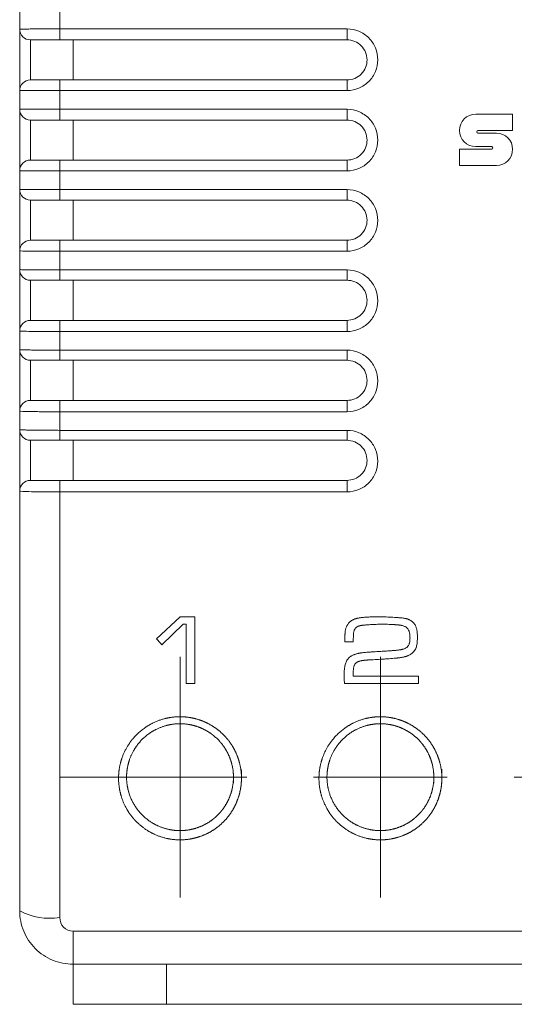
# Model space of a CAD drawing. Header units: millimetres. Extents: x 20 to 193, y 78 to 211.
# Tile 3 of 8: x 84 to 103, y 146 to 183. Entities that reach past the tile are written whole.
import ezdxf

# ---------------------------------------------------------------- set-up
doc = ezdxf.new("R2010")
doc.units = ezdxf.units.MM
doc.layers.add('___VS___', color=7, linetype='Continuous', lineweight=15)

# ---------------------------------------------------------------- blocks, each defined once
blk = doc.blocks.new('SW_CENTERMARKSYMBOL_0')
at = {"layer": '___VS___', "color": 0}
for p, q in [((-7.5, 2.5), (-7.5, 4.5)), ((0, 2.5), (0, 4.5)), ((7.5, 2.5), (7.5, 4.5)), ((15, 2.5), (15, 4.5)), ((22.5, 2.5), (22.5, 4.5)), ((-7.5, 0), (-7.5, 2.5)), ((0, 0), (0, 2.5)), ((7.5, 0), (7.5, 2.5)), ((15, 0), (15, 2.5)), ((22.5, 0), (22.5, 2.5)), ((-10, 0), (-12, 0)), ((-7.5, 0), (-10, 0)), ((-7.5, 0), (-7.5, -2.5)), ((-7.5, 0), (-5, 0)), ((0, 0), (-2.5, 0)), ((0, 0), (0, -2.5)), ((0, 0), (2.5, 0)), ((7.5, 0), (5, 0)), ((7.5, 0), (7.5, -2.5)), ((7.5, 0), (10, 0)), ((15, 0), (12.5, 0)), ((15, 0), (15, -2.5)), ((15, 0), (17.5, 0)), ((22.5, 0), (20, 0)), ((22.5, 0), (22.5, -2.5)), ((22.5, 0), (25, 0)), ((25, 0), (27, 0)), ((-7.5, -2.5), (-7.5, -4.5)), ((0, -2.5), (0, -4.5)), ((7.5, -2.5), (7.5, -4.5)), ((15, -2.5), (15, -4.5)), ((22.5, -2.5), (22.5, -4.5))]:
    blk.add_line(p, q, dxfattribs=at)

msp = doc.modelspace()

# ---------------------------------------------------------------- linework, layer by layer
at = {"color": 7, "linetype": 'Continuous', "lineweight": 15}
for p, q in [((84.001, 182.154), (84.001, 182.854)), ((85.501, 182.863), (85.501, 182.162)), ((84.001, 179.854), (84.001, 182.154)), ((85.501, 181.754), (85.501, 182.162)), ((85.501, 182.162), (96.251, 182.162)), ((96.251, 182.162), (96.251, 181.754)), ((84.401, 181.754), (84.401, 180.254)), ((96.251, 181.754), (85.501, 181.754)), ((86.001, 180.254), (86.001, 181.754)), ((85.501, 179.857), (85.501, 180.254)), ((85.501, 180.254), (96.251, 180.254)), ((96.251, 179.857), (96.251, 180.254)), ((84.001, 179.154), (84.001, 179.854)), ((85.501, 179.857), (85.501, 179.156)), ((96.251, 179.857), (85.501, 179.857)), ((84.001, 176.854), (84.001, 179.154)), ((85.501, 178.754), (85.501, 179.156)), ((85.501, 179.156), (96.251, 179.156)), ((96.251, 179.156), (96.251, 178.754)), ((84.401, 178.754), (84.401, 177.254)), ((96.251, 178.754), (85.501, 178.754)), ((86.001, 177.254), (86.001, 178.754)), ((102.441, 178.972), (101.067, 178.972)), ((102.441, 178.356), (102.441, 178.972)), ((101.148, 178.356), (102.441, 178.356)), ((101.844, 178.265), (101.148, 178.265)), ((100.464, 177.657), (100.464, 177.049)), ((101.672, 177.657), (100.464, 177.657)), ((101.067, 177.757), (101.672, 177.757)), ((85.501, 176.85), (85.501, 177.254)), ((85.501, 177.254), (96.251, 177.254)), ((96.251, 176.85), (96.251, 177.254)), ((100.464, 177.049), (101.844, 177.049)), ((84.001, 176.155), (84.001, 176.854)), ((85.501, 176.85), (85.501, 176.149)), ((96.251, 176.85), (85.501, 176.85)), ((84.001, 173.855), (84.001, 176.155)), ((85.501, 175.755), (85.501, 176.149)), ((85.501, 176.149), (96.251, 176.149)), ((96.251, 176.149), (96.251, 175.755)), ((84.401, 175.755), (84.401, 174.255)), ((96.251, 175.755), (85.501, 175.755)), ((86.001, 174.255), (86.001, 175.755)), ((85.501, 173.844), (85.501, 174.255)), ((85.501, 174.255), (96.251, 174.255)), ((96.251, 173.844), (96.251, 174.255)), ((84.001, 173.157), (84.001, 173.855)), ((85.501, 173.844), (85.501, 173.144)), ((96.251, 173.844), (85.501, 173.844)), ((84.001, 170.857), (84.001, 173.157)), ((85.501, 173.144), (96.251, 173.144)), ((85.501, 172.757), (85.501, 173.144)), ((96.251, 173.144), (96.251, 172.757)), ((84.401, 172.757), (84.401, 171.257)), ((96.251, 172.757), (85.501, 172.757)), ((86.001, 171.257), (86.001, 172.757)), ((85.501, 170.839), (85.501, 171.257)), ((85.501, 171.257), (96.251, 171.257)), ((96.251, 170.839), (96.251, 171.257)), ((84.001, 170.161), (84.001, 170.857)), ((85.501, 170.839), (85.501, 170.141)), ((96.251, 170.839), (85.501, 170.839)), ((84.001, 167.861), (84.001, 170.161)), ((85.501, 170.141), (96.251, 170.141)), ((85.501, 169.761), (85.501, 170.141)), ((96.251, 170.141), (96.251, 169.761)), ((84.401, 169.761), (84.401, 168.261)), ((96.251, 169.761), (85.501, 169.761)), ((86.001, 168.261), (86.001, 169.761)), ((85.501, 167.836), (85.501, 168.261)), ((85.501, 168.261), (96.251, 168.261)), ((96.251, 167.836), (96.251, 168.261)), ((84.001, 167.168), (84.001, 167.861)), ((96.251, 167.836), (85.501, 167.836)), ((85.501, 167.836), (85.501, 167.141)), ((84.001, 164.868), (84.001, 167.168)), ((85.501, 167.141), (96.251, 167.141)), ((85.501, 166.768), (85.501, 167.141)), ((96.251, 167.141), (96.251, 166.768)), ((84.401, 166.768), (84.401, 165.268)), ((96.251, 166.768), (85.501, 166.768)), ((86.001, 165.268), (86.001, 166.768)), ((85.501, 164.836), (85.501, 165.268)), ((85.501, 165.268), (96.251, 165.268)), ((96.251, 164.836), (96.251, 165.268)), ((84.001, 149.162), (84.001, 164.868)), ((85.501, 164.836), (85.501, 148.907)), ((96.251, 164.836), (85.501, 164.836)), ((90.003, 160.162), (89.115, 159.342)), ((90.003, 160.162), (90.55, 160.162)), ((90.55, 157.662), (90.55, 160.162)), ((89.316, 159.115), (90.12, 159.884)), ((90.12, 159.884), (90.237, 159.884)), ((90.237, 159.884), (90.237, 157.662)), ((96.169, 159.224), (96.486, 159.224)), ((96.48, 157.939), (98.921, 157.939)), ((98.921, 157.662), (98.921, 157.939)), ((90.237, 157.662), (90.55, 157.662)), ((96.158, 157.662), (98.921, 157.662)), ((86.001, 148.402), (124.001, 148.402)), ((86.001, 148.402), (86.001, 147.162)), ((124.001, 147.162), (86.001, 147.162)), ((86.001, 145.662), (86.001, 147.162)), ((89.501, 147.162), (89.501, 145.662)), ((89.501, 145.662), (86.001, 145.662)), ((120.501, 145.662), (89.501, 145.662))]:
    msp.add_line(p, q, dxfattribs=at)
for centre, radius, start, end in [((84.401, 182.154), 0.4, 180, 270), ((84.401, 179.854), 0.4, 90, 180), ((84.401, 179.154), 0.4, 180, 270), ((84.401, 176.854), 0.4, 90, 180), ((84.401, 176.155), 0.4, 180, 270), ((84.401, 173.855), 0.4, 90, 180), ((84.401, 173.157), 0.4, 180, 270), ((84.401, 170.857), 0.4, 90, 180), ((84.401, 170.161), 0.4, 180, 270), ((84.401, 167.861), 0.4, 90, 180), ((84.401, 167.168), 0.4, 180, 270), ((84.401, 164.868), 0.4, 90, 180), ((85.137, 151.303), 2.424, 242.0615, 278.6392)]:
    msp.add_arc(centre, radius, start, end, dxfattribs=at)
for points, knots in [([(84.001, 182.154), (84.001, 182.155), (84.011, 182.155), (84.049, 182.156), (84.077, 182.157), (84.153, 182.158), (84.199, 182.158), (84.307, 182.159), (84.371, 182.16), (84.578, 182.161), (84.745, 182.161), (85.106, 182.162), (85.303, 182.162), (85.501, 182.162)], [0, 0, 0, 0, 0.125, 0.125, 0.25, 0.25, 0.375, 0.375, 0.5, 0.5, 0.75, 0.75, 1, 1, 1, 1]), ([(96.251, 182.162), (96.403, 182.162), (96.552, 182.132), (96.831, 182.016), (96.959, 181.931), (97.171, 181.718), (97.256, 181.589), (97.371, 181.312), (97.401, 181.161), (97.401, 180.86), (97.371, 180.709), (97.257, 180.431), (97.172, 180.303), (96.958, 180.088), (96.831, 180.003), (96.553, 179.887), (96.403, 179.857), (96.251, 179.857)], [0, 0, 0, 0, 0.125, 0.125, 0.25, 0.25, 0.375, 0.375, 0.5, 0.5, 0.625, 0.625, 0.75, 0.75, 0.875, 0.875, 1, 1, 1, 1]), ([(85.501, 181.754), (85.356, 181.754), (85.211, 181.754), (84.947, 181.754), (84.824, 181.754), (84.621, 181.754), (84.54, 181.754), (84.429, 181.754), (84.401, 181.754), (84.401, 181.754)], [0, 0, 0, 0, 0.25, 0.25, 0.5, 0.5, 0.75, 0.75, 1, 1, 1, 1]), ([(96.251, 180.254), (96.449, 180.254), (96.642, 180.334), (96.852, 180.544), (96.907, 180.627), (96.982, 180.809), (97.001, 180.907), (97.001, 181.201), (96.92, 181.396), (96.712, 181.604), (96.629, 181.66), (96.447, 181.735), (96.35, 181.754), (96.251, 181.754)], [0, 0, 0, 0, 0.25, 0.25, 0.375, 0.375, 0.5, 0.5, 0.75, 0.75, 0.875, 0.875, 1, 1, 1, 1]), ([(84.401, 180.254), (84.401, 180.254), (84.43, 180.254), (84.54, 180.254), (84.622, 180.254), (84.825, 180.254), (84.947, 180.254), (85.213, 180.254), (85.356, 180.254), (85.501, 180.254)], [0, 0, 0, 0, 0.25, 0.25, 0.5, 0.5, 0.75, 0.75, 1, 1, 1, 1]), ([(85.501, 179.857), (85.402, 179.857), (85.304, 179.857), (85.113, 179.857), (85.018, 179.857), (84.836, 179.857), (84.75, 179.857), (84.587, 179.857), (84.51, 179.856), (84.302, 179.856), (84.19, 179.856), (84.041, 179.855), (84.001, 179.855), (84.001, 179.854)], [0, 0, 0, 0, 0.125, 0.125, 0.25, 0.25, 0.375, 0.375, 0.5, 0.5, 0.75, 0.75, 1, 1, 1, 1]), ([(84.001, 179.154), (84.001, 179.154), (84.011, 179.155), (84.049, 179.155), (84.077, 179.155), (84.153, 179.155), (84.199, 179.155), (84.307, 179.155), (84.371, 179.155), (84.578, 179.155), (84.745, 179.155), (85.106, 179.155), (85.303, 179.156), (85.501, 179.156)], [0, 0, 0, 0, 0.125, 0.125, 0.25, 0.25, 0.375, 0.375, 0.5, 0.5, 0.75, 0.75, 1, 1, 1, 1]), ([(96.251, 179.156), (96.403, 179.156), (96.552, 179.125), (96.831, 179.01), (96.959, 178.924), (97.171, 178.711), (97.256, 178.582), (97.371, 178.305), (97.401, 178.154), (97.401, 177.853), (97.371, 177.703), (97.257, 177.424), (97.172, 177.297), (96.958, 177.081), (96.831, 176.996), (96.553, 176.88), (96.403, 176.85), (96.251, 176.85)], [0, 0, 0, 0, 0.125, 0.125, 0.25, 0.25, 0.375, 0.375, 0.5, 0.5, 0.625, 0.625, 0.75, 0.75, 0.875, 0.875, 1, 1, 1, 1]), ([(85.501, 178.754), (85.356, 178.754), (85.211, 178.754), (84.947, 178.754), (84.824, 178.754), (84.621, 178.754), (84.54, 178.754), (84.429, 178.754), (84.401, 178.754), (84.401, 178.754)], [0, 0, 0, 0, 0.25, 0.25, 0.5, 0.5, 0.75, 0.75, 1, 1, 1, 1]), ([(96.251, 177.254), (96.449, 177.254), (96.642, 177.334), (96.852, 177.544), (96.907, 177.627), (96.982, 177.809), (97.001, 177.907), (97.001, 178.2), (96.92, 178.396), (96.712, 178.604), (96.629, 178.66), (96.447, 178.735), (96.35, 178.754), (96.251, 178.754)], [0, 0, 0, 0, 0.25, 0.25, 0.375, 0.375, 0.5, 0.5, 0.75, 0.75, 0.875, 0.875, 1, 1, 1, 1]), ([(84.401, 177.254), (84.401, 177.254), (84.43, 177.254), (84.54, 177.254), (84.622, 177.254), (84.825, 177.254), (84.947, 177.254), (85.213, 177.254), (85.356, 177.254), (85.501, 177.254)], [0, 0, 0, 0, 0.25, 0.25, 0.5, 0.5, 0.75, 0.75, 1, 1, 1, 1]), ([(85.501, 176.85), (85.402, 176.85), (85.304, 176.85), (85.113, 176.85), (85.018, 176.85), (84.836, 176.851), (84.75, 176.851), (84.587, 176.851), (84.51, 176.851), (84.302, 176.852), (84.19, 176.852), (84.041, 176.853), (84.001, 176.854), (84.001, 176.854)], [0, 0, 0, 0, 0.125, 0.125, 0.25, 0.25, 0.375, 0.375, 0.5, 0.5, 0.75, 0.75, 1, 1, 1, 1]), ([(84.001, 176.155), (84.001, 176.154), (84.011, 176.154), (84.049, 176.153), (84.077, 176.153), (84.153, 176.152), (84.199, 176.152), (84.307, 176.151), (84.371, 176.151), (84.578, 176.15), (84.745, 176.15), (85.106, 176.149), (85.303, 176.149), (85.501, 176.149)], [0, 0, 0, 0, 0.125, 0.125, 0.25, 0.25, 0.375, 0.375, 0.5, 0.5, 0.75, 0.75, 1, 1, 1, 1]), ([(96.251, 176.149), (96.403, 176.149), (96.552, 176.119), (96.831, 176.003), (96.959, 175.917), (97.171, 175.705), (97.256, 175.576), (97.371, 175.299), (97.401, 175.147), (97.401, 174.847), (97.371, 174.696), (97.257, 174.417), (97.172, 174.29), (96.958, 174.075), (96.831, 173.99), (96.553, 173.874), (96.403, 173.844), (96.251, 173.844)], [0, 0, 0, 0, 0.125, 0.125, 0.25, 0.25, 0.375, 0.375, 0.5, 0.5, 0.625, 0.625, 0.75, 0.75, 0.875, 0.875, 1, 1, 1, 1]), ([(85.501, 175.755), (85.356, 175.755), (85.211, 175.755), (84.947, 175.755), (84.824, 175.755), (84.621, 175.755), (84.54, 175.755), (84.429, 175.755), (84.401, 175.755), (84.401, 175.755)], [0, 0, 0, 0, 0.25, 0.25, 0.5, 0.5, 0.75, 0.75, 1, 1, 1, 1]), ([(96.251, 174.255), (96.449, 174.255), (96.642, 174.335), (96.852, 174.545), (96.907, 174.628), (96.982, 174.809), (97.001, 174.907), (97.001, 175.201), (96.92, 175.397), (96.712, 175.604), (96.629, 175.66), (96.447, 175.735), (96.35, 175.755), (96.251, 175.755)], [0, 0, 0, 0, 0.25, 0.25, 0.375, 0.375, 0.5, 0.5, 0.75, 0.75, 0.875, 0.875, 1, 1, 1, 1]), ([(84.401, 174.255), (84.401, 174.255), (84.43, 174.255), (84.54, 174.255), (84.622, 174.255), (84.825, 174.255), (84.947, 174.255), (85.213, 174.255), (85.356, 174.255), (85.501, 174.255)], [0, 0, 0, 0, 0.25, 0.25, 0.5, 0.5, 0.75, 0.75, 1, 1, 1, 1]), ([(85.501, 173.844), (85.402, 173.844), (85.304, 173.844), (85.113, 173.844), (85.018, 173.844), (84.836, 173.845), (84.75, 173.845), (84.587, 173.846), (84.51, 173.847), (84.302, 173.848), (84.19, 173.849), (84.041, 173.852), (84.001, 173.853), (84.001, 173.855)], [0, 0, 0, 0, 0.125, 0.125, 0.25, 0.25, 0.375, 0.375, 0.5, 0.5, 0.75, 0.75, 1, 1, 1, 1]), ([(84.001, 173.157), (84.001, 173.156), (84.011, 173.155), (84.049, 173.153), (84.077, 173.153), (84.153, 173.151), (84.199, 173.15), (84.307, 173.149), (84.371, 173.148), (84.578, 173.147), (84.745, 173.146), (85.106, 173.144), (85.303, 173.144), (85.501, 173.144)], [0, 0, 0, 0, 0.125, 0.125, 0.25, 0.25, 0.375, 0.375, 0.5, 0.5, 0.75, 0.75, 1, 1, 1, 1]), ([(96.251, 173.144), (96.403, 173.144), (96.552, 173.114), (96.831, 172.998), (96.959, 172.912), (97.171, 172.699), (97.256, 172.571), (97.371, 172.294), (97.401, 172.142), (97.401, 171.842), (97.371, 171.691), (97.257, 171.412), (97.172, 171.285), (96.958, 171.07), (96.832, 170.985), (96.553, 170.869), (96.403, 170.839), (96.251, 170.839)], [0, 0, 0, 0, 0.125, 0.125, 0.25, 0.25, 0.375, 0.375, 0.5, 0.5, 0.625, 0.625, 0.75, 0.75, 0.875, 0.875, 1, 1, 1, 1]), ([(85.501, 172.757), (85.356, 172.757), (85.211, 172.757), (84.947, 172.757), (84.824, 172.757), (84.621, 172.757), (84.54, 172.757), (84.429, 172.757), (84.401, 172.757), (84.401, 172.757)], [0, 0, 0, 0, 0.25, 0.25, 0.5, 0.5, 0.75, 0.75, 1, 1, 1, 1]), ([(96.251, 171.257), (96.449, 171.257), (96.642, 171.337), (96.852, 171.547), (96.907, 171.63), (96.982, 171.811), (97.001, 171.909), (97.001, 172.202), (96.92, 172.398), (96.712, 172.606), (96.629, 172.662), (96.447, 172.737), (96.35, 172.757), (96.251, 172.757)], [0, 0, 0, 0, 0.25, 0.25, 0.375, 0.375, 0.5, 0.5, 0.75, 0.75, 0.875, 0.875, 1, 1, 1, 1]), ([(84.401, 171.257), (84.401, 171.257), (84.43, 171.257), (84.54, 171.257), (84.622, 171.257), (84.825, 171.257), (84.947, 171.257), (85.213, 171.257), (85.356, 171.257), (85.501, 171.257)], [0, 0, 0, 0, 0.25, 0.25, 0.5, 0.5, 0.75, 0.75, 1, 1, 1, 1]), ([(85.501, 170.839), (85.402, 170.839), (85.304, 170.839), (85.113, 170.839), (85.018, 170.84), (84.836, 170.841), (84.75, 170.841), (84.587, 170.842), (84.51, 170.843), (84.302, 170.846), (84.19, 170.848), (84.041, 170.852), (84.001, 170.854), (84.001, 170.857)], [0, 0, 0, 0, 0.125, 0.125, 0.25, 0.25, 0.375, 0.375, 0.5, 0.5, 0.75, 0.75, 1, 1, 1, 1]), ([(84.001, 170.161), (84.001, 170.159), (84.011, 170.158), (84.049, 170.156), (84.077, 170.154), (84.153, 170.152), (84.199, 170.151), (84.307, 170.149), (84.371, 170.148), (84.578, 170.145), (84.745, 170.144), (85.106, 170.142), (85.303, 170.141), (85.501, 170.141)], [0, 0, 0, 0, 0.125, 0.125, 0.25, 0.25, 0.375, 0.375, 0.5, 0.5, 0.75, 0.75, 1, 1, 1, 1]), ([(96.251, 170.141), (96.403, 170.141), (96.553, 170.111), (96.831, 169.995), (96.959, 169.909), (97.171, 169.696), (97.256, 169.568), (97.371, 169.291), (97.401, 169.139), (97.401, 168.839), (97.371, 168.688), (97.257, 168.41), (97.173, 168.283), (96.958, 168.067), (96.832, 167.982), (96.553, 167.866), (96.403, 167.836), (96.251, 167.836)], [0, 0, 0, 0, 0.125, 0.125, 0.25, 0.25, 0.375, 0.375, 0.5, 0.5, 0.625, 0.625, 0.75, 0.75, 0.875, 0.875, 1, 1, 1, 1]), ([(85.501, 169.761), (85.356, 169.761), (85.211, 169.761), (84.947, 169.761), (84.824, 169.761), (84.621, 169.761), (84.54, 169.761), (84.429, 169.761), (84.401, 169.761), (84.401, 169.761)], [0, 0, 0, 0, 0.25, 0.25, 0.5, 0.5, 0.75, 0.75, 1, 1, 1, 1]), ([(96.251, 168.261), (96.449, 168.261), (96.642, 168.341), (96.852, 168.551), (96.907, 168.634), (96.982, 168.815), (97.001, 168.913), (97.001, 169.206), (96.92, 169.402), (96.713, 169.61), (96.629, 169.666), (96.448, 169.741), (96.35, 169.761), (96.251, 169.761)], [0, 0, 0, 0, 0.25, 0.25, 0.375, 0.375, 0.5, 0.5, 0.75, 0.75, 0.875, 0.875, 1, 1, 1, 1]), ([(84.401, 168.261), (84.401, 168.261), (84.43, 168.261), (84.54, 168.261), (84.622, 168.261), (84.824, 168.261), (84.946, 168.261), (85.213, 168.261), (85.356, 168.261), (85.501, 168.261)], [0, 0, 0, 0, 0.25, 0.25, 0.5, 0.5, 0.75, 0.75, 1, 1, 1, 1]), ([(85.501, 167.836), (85.402, 167.836), (85.304, 167.836), (85.113, 167.837), (85.017, 167.837), (84.836, 167.838), (84.75, 167.839), (84.587, 167.841), (84.51, 167.842), (84.302, 167.845), (84.19, 167.848), (84.041, 167.854), (84.001, 167.857), (84.001, 167.861)], [0, 0, 0, 0, 0.125, 0.125, 0.25, 0.25, 0.375, 0.375, 0.5, 0.5, 0.75, 0.75, 1, 1, 1, 1]), ([(84.001, 167.168), (84.001, 167.166), (84.011, 167.164), (84.049, 167.161), (84.077, 167.159), (84.153, 167.156), (84.199, 167.154), (84.307, 167.152), (84.37, 167.15), (84.578, 167.147), (84.745, 167.145), (85.106, 167.142), (85.303, 167.141), (85.501, 167.141)], [0, 0, 0, 0, 0.125, 0.125, 0.25, 0.25, 0.375, 0.375, 0.5, 0.5, 0.75, 0.75, 1, 1, 1, 1]), ([(96.251, 167.141), (96.403, 167.141), (96.553, 167.111), (96.832, 166.995), (96.959, 166.909), (97.171, 166.696), (97.257, 166.568), (97.371, 166.291), (97.401, 166.139), (97.401, 165.839), (97.371, 165.689), (97.257, 165.41), (97.173, 165.283), (96.959, 165.068), (96.832, 164.983), (96.553, 164.866), (96.403, 164.836), (96.251, 164.836)], [0, 0, 0, 0, 0.125, 0.125, 0.25, 0.25, 0.375, 0.375, 0.5, 0.5, 0.625, 0.625, 0.75, 0.75, 0.875, 0.875, 1, 1, 1, 1]), ([(85.501, 166.768), (85.355, 166.768), (85.211, 166.768), (84.946, 166.768), (84.824, 166.768), (84.621, 166.768), (84.54, 166.768), (84.429, 166.768), (84.401, 166.768), (84.401, 166.768)], [0, 0, 0, 0, 0.25, 0.25, 0.5, 0.5, 0.75, 0.75, 1, 1, 1, 1]), ([(96.251, 165.268), (96.45, 165.268), (96.643, 165.348), (96.852, 165.559), (96.907, 165.641), (96.982, 165.822), (97.001, 165.92), (97.001, 166.213), (96.92, 166.408), (96.713, 166.616), (96.63, 166.672), (96.448, 166.748), (96.35, 166.768), (96.251, 166.768)], [0, 0, 0, 0, 0.25, 0.25, 0.375, 0.375, 0.5, 0.5, 0.75, 0.75, 0.875, 0.875, 1, 1, 1, 1]), ([(84.401, 165.268), (84.401, 165.268), (84.43, 165.268), (84.54, 165.268), (84.621, 165.268), (84.824, 165.268), (84.946, 165.268), (85.213, 165.268), (85.355, 165.268), (85.501, 165.268)], [0, 0, 0, 0, 0.25, 0.25, 0.5, 0.5, 0.75, 0.75, 1, 1, 1, 1]), ([(85.501, 164.836), (85.402, 164.836), (85.304, 164.836), (85.113, 164.837), (85.017, 164.838), (84.836, 164.839), (84.75, 164.84), (84.586, 164.843), (84.509, 164.844), (84.302, 164.848), (84.19, 164.852), (84.041, 164.859), (84.001, 164.864), (84.001, 164.868)], [0, 0, 0, 0, 0.125, 0.125, 0.25, 0.25, 0.375, 0.375, 0.5, 0.5, 0.75, 0.75, 1, 1, 1, 1]), ([(96.751, 160.128), (96.74, 160.126), (96.718, 160.123), (96.686, 160.117), (96.653, 160.111), (96.617, 160.102), (96.582, 160.093), (96.551, 160.082), (96.523, 160.072), (96.5, 160.062), (96.48, 160.052), (96.46, 160.042), (96.436, 160.029), (96.409, 160.01), (96.373, 159.984), (96.332, 159.946), (96.303, 159.913), (96.289, 159.896)], [0, 0, 0, 0, 0.062717, 0.125452, 0.188159, 0.250835, 0.332262, 0.393533, 0.436443, 0.500746, 0.531962, 0.56314, 0.625378, 0.687595, 0.749949, 0.87502, 1, 1, 1, 1]), ([(97.386, 160.162), (97.36, 160.162), (97.307, 160.161), (97.201, 160.16), (97.1, 160.157), (96.994, 160.152), (96.915, 160.146), (96.846, 160.139), (96.793, 160.133), (96.767, 160.13), (96.751, 160.128)], [0, 0, 0, 0, 0.125041, 0.25008, 0.50016, 0.600114, 0.750085, 0.875059, 0.925041, 1, 1, 1, 1]), ([(98.416, 160.105), (98.395, 160.108), (98.353, 160.115), (98.289, 160.122), (98.224, 160.128), (98.139, 160.134), (98.031, 160.141), (97.86, 160.15), (97.645, 160.159), (97.473, 160.161), (97.386, 160.162)], [0, 0, 0, 0, 0.062455, 0.124938, 0.187443, 0.249928, 0.374953, 0.499976, 0.74858, 1, 1, 1, 1]), ([(98.828, 159.801), (98.818, 159.821), (98.799, 159.86), (98.767, 159.906), (98.742, 159.935), (98.726, 159.951), (98.702, 159.974), (98.663, 160.006), (98.621, 160.033), (98.591, 160.048), (98.577, 160.055), (98.562, 160.062), (98.547, 160.068), (98.529, 160.075), (98.508, 160.082), (98.48, 160.09), (98.455, 160.097), (98.436, 160.101), (98.425, 160.103), (98.42, 160.104), (98.416, 160.105)], [0, 0, 0, 0, 0.124299, 0.248924, 0.311026, 0.341996, 0.372994, 0.498265, 0.623677, 0.654964, 0.686199, 0.711241, 0.748829, 0.777497, 0.820546, 0.874416, 0.937274, 0.968665, 0.981208, 1, 1, 1, 1]), ([(96.289, 159.896), (96.281, 159.884), (96.265, 159.86), (96.237, 159.81), (96.214, 159.757), (96.198, 159.701), (96.19, 159.659), (96.184, 159.616), (96.179, 159.57), (96.177, 159.533), (96.175, 159.504), (96.173, 159.463), (96.171, 159.398), (96.169, 159.311), (96.169, 159.253), (96.169, 159.224)], [0, 0, 0, 0, 0.062512, 0.124114, 0.248433, 0.310332, 0.372663, 0.435331, 0.498099, 0.569885, 0.596781, 0.623654, 0.749087, 0.874543, 1, 1, 1, 1]), ([(96.486, 159.224), (96.486, 159.281), (96.487, 159.367), (96.49, 159.468), (96.493, 159.525), (96.497, 159.553), (96.499, 159.568)], [0, 0, 0, 0, 0.500039, 0.750059, 0.875064, 1, 1, 1, 1]), ([(96.499, 159.568), (96.501, 159.583), (96.506, 159.613), (96.517, 159.651), (96.529, 159.679), (96.542, 159.707), (96.559, 159.731), (96.578, 159.75), (96.589, 159.76), (96.598, 159.768), (96.608, 159.775), (96.621, 159.784), (96.634, 159.791), (96.647, 159.798), (96.66, 159.804), (96.679, 159.812), (96.701, 159.819), (96.716, 159.824), (96.723, 159.826)], [0, 0, 0, 0, 0.125004, 0.249945, 0.321102, 0.374471, 0.499351, 0.561643, 0.59289, 0.624195, 0.652847, 0.695824, 0.749426, 0.774417, 0.811942, 0.874569, 0.937314, 1, 1, 1, 1]), ([(96.723, 159.826), (96.724, 159.826), (96.726, 159.827), (96.729, 159.827), (96.733, 159.828), (96.737, 159.829), (96.742, 159.83), (96.75, 159.832), (96.76, 159.834), (96.775, 159.837), (96.797, 159.841), (96.831, 159.846), (96.876, 159.851), (96.927, 159.856), (96.978, 159.861), (97.047, 159.866), (97.121, 159.871), (97.19, 159.875), (97.259, 159.878), (97.339, 159.881), (97.442, 159.883), (97.511, 159.883), (97.545, 159.884)], [0, 0, 0, 0, 0.003903, 0.007805, 0.011706, 0.015608, 0.02341, 0.031212, 0.043696, 0.062425, 0.08741, 0.124922, 0.187505, 0.250045, 0.312549, 0.375059, 0.500084, 0.583394, 0.62505, 0.750028, 0.875019, 1, 1, 1, 1]), ([(97.545, 159.884), (97.583, 159.884), (97.657, 159.883), (97.77, 159.882), (97.882, 159.878), (97.966, 159.874), (98.022, 159.87), (98.059, 159.868), (98.095, 159.866), (98.132, 159.863), (98.158, 159.86), (98.188, 159.857), (98.214, 159.854), (98.236, 159.851), (98.255, 159.848), (98.271, 159.845), (98.287, 159.841), (98.305, 159.837), (98.336, 159.83), (98.381, 159.816), (98.416, 159.801), (98.433, 159.794)], [0, 0, 0, 0, 0.124991, 0.249976, 0.374942, 0.499916, 0.531174, 0.562438, 0.624932, 0.649902, 0.687313, 0.712224, 0.749544, 0.774402, 0.789311, 0.811675, 0.829428, 0.842751, 0.873878, 0.936475, 1, 1, 1, 1]), ([(98.433, 159.794), (98.442, 159.789), (98.459, 159.778), (98.484, 159.76), (98.502, 159.743), (98.516, 159.727), (98.534, 159.703), (98.552, 159.672), (98.568, 159.635), (98.588, 159.578), (98.599, 159.517), (98.605, 159.457), (98.607, 159.427), (98.608, 159.396), (98.608, 159.376), (98.609, 159.366)], [0, 0, 0, 0, 0.062368, 0.124863, 0.187043, 0.218165, 0.249438, 0.374734, 0.437123, 0.499481, 0.749265, 0.811858, 0.874557, 0.937285, 1, 1, 1, 1]), ([(98.886, 159.389), (98.886, 159.407), (98.886, 159.441), (98.884, 159.494), (98.881, 159.546), (98.876, 159.598), (98.87, 159.641), (98.864, 159.675), (98.857, 159.71), (98.846, 159.752), (98.834, 159.785), (98.828, 159.801)], [0, 0, 0, 0, 0.125018, 0.250076, 0.37507, 0.500012, 0.62516, 0.687738, 0.750283, 0.875098, 1, 1, 1, 1]), ([(98.609, 159.366), (98.608, 159.346), (98.607, 159.308), (98.602, 159.249), (98.593, 159.202), (98.583, 159.164), (98.57, 159.128), (98.553, 159.093), (98.53, 159.061), (98.504, 159.032), (98.477, 159.01), (98.454, 158.996), (98.446, 158.991), (98.437, 158.986), (98.426, 158.981), (98.417, 158.976), (98.413, 158.974)], [0, 0, 0, 0, 0.124737, 0.24981, 0.374273, 0.436292, 0.498477, 0.623879, 0.686471, 0.748849, 0.874215, 0.905613, 0.918152, 0.936925, 0.968346, 1, 1, 1, 1]), ([(98.701, 158.812), (98.71, 158.822), (98.729, 158.84), (98.764, 158.879), (98.791, 158.916), (98.81, 158.949), (98.822, 158.973), (98.84, 159.015), (98.859, 159.077), (98.873, 159.154), (98.881, 159.232), (98.884, 159.298), (98.886, 159.35), (98.886, 159.376), (98.886, 159.389)], [0, 0, 0, 0, 0.0623543, 0.1249299, 0.2496077, 0.2806799, 0.3117935, 0.3741642, 0.4993337, 0.6243497, 0.7494452, 0.8747409, 0.9374033, 1, 1, 1, 1]), ([(97.572, 158.873), (97.537, 158.871), (97.467, 158.867), (97.327, 158.858), (97.204, 158.85), (97.099, 158.842), (97.029, 158.837), (96.963, 158.832), (96.893, 158.825), (96.84, 158.819), (96.793, 158.814), (96.764, 158.809), (96.746, 158.807), (96.738, 158.806), (96.732, 158.805)], [0, 0, 0, 0, 0.1249999, 0.2499993, 0.4999995, 0.5624972, 0.625017, 0.7500627, 0.8000681, 0.8750537, 0.9375264, 0.9687618, 0.9812566, 1, 1, 1, 1]), ([(98.413, 158.974), (98.396, 158.968), (98.371, 158.959), (98.342, 158.95), (98.325, 158.946), (98.309, 158.942), (98.288, 158.937), (98.264, 158.932), (98.236, 158.927), (98.201, 158.921), (98.155, 158.915), (98.102, 158.909), (98.058, 158.905), (98.023, 158.902), (97.987, 158.899), (97.943, 158.896), (97.89, 158.892), (97.846, 158.89), (97.814, 158.887), (97.796, 158.886), (97.752, 158.883), (97.696, 158.88), (97.625, 158.876), (97.59, 158.874), (97.572, 158.873)], [0, 0, 0, 0, 0.062173, 0.093265, 0.108822, 0.124389, 0.149319, 0.186774, 0.211785, 0.249356, 0.312072, 0.374793, 0.437342, 0.468534, 0.499796, 0.562321, 0.62485, 0.68738, 0.718644, 0.739485, 0.749906, 0.874952, 0.937476, 1, 1, 1, 1]), ([(98.084, 158.617), (98.098, 158.618), (98.125, 158.621), (98.164, 158.625), (98.205, 158.63), (98.243, 158.635), (98.286, 158.641), (98.324, 158.648), (98.367, 158.657), (98.405, 158.666), (98.437, 158.675), (98.463, 158.682), (98.485, 158.69), (98.508, 158.698), (98.533, 158.708), (98.576, 158.728), (98.618, 158.751), (98.652, 158.774), (98.668, 158.787), (98.685, 158.799), (98.695, 158.808), (98.701, 158.812)], [0, 0, 0, 0, 0.062658, 0.125319, 0.175444, 0.250621, 0.300727, 0.375913, 0.426029, 0.501171, 0.550782, 0.580654, 0.625547, 0.656752, 0.687959, 0.750302, 0.874409, 0.905345, 0.936873, 0.968436, 1, 1, 1, 1]), ([(96.23, 158.501), (96.221, 158.479), (96.201, 158.435), (96.182, 158.366), (96.169, 158.307), (96.162, 158.259), (96.156, 158.211), (96.15, 158.151), (96.146, 158.079), (96.144, 158.018), (96.144, 157.97), (96.143, 157.946), (96.143, 157.933)], [0, 0, 0, 0, 0.124246, 0.248974, 0.373895, 0.436217, 0.498596, 0.623933, 0.749258, 0.874624, 0.937313, 1, 1, 1, 1]), ([(96.732, 158.805), (96.72, 158.802), (96.695, 158.797), (96.658, 158.789), (96.621, 158.78), (96.582, 158.769), (96.549, 158.758), (96.522, 158.748), (96.488, 158.735), (96.45, 158.718), (96.412, 158.697), (96.391, 158.683), (96.36, 158.661), (96.328, 158.634), (96.298, 158.601), (96.282, 158.581), (96.267, 158.561), (96.253, 158.54), (96.24, 158.518), (96.233, 158.507), (96.23, 158.501)], [0, 0, 0, 0, 0.062614, 0.125244, 0.187849, 0.250429, 0.321758, 0.357517, 0.393288, 0.50039, 0.562683, 0.604149, 0.62489, 0.74968, 0.812166, 0.843319, 0.874551, 0.937247, 0.968634, 1, 1, 1, 1]), ([(96.515, 158.322), (96.52, 158.333), (96.53, 158.356), (96.549, 158.389), (96.572, 158.419), (96.599, 158.445), (96.631, 158.466), (96.656, 158.479), (96.672, 158.486), (96.679, 158.489), (96.689, 158.492), (96.701, 158.497), (96.717, 158.502), (96.739, 158.508), (96.762, 158.514), (96.786, 158.519), (96.814, 158.524), (96.848, 158.529), (96.879, 158.533), (96.904, 158.536), (96.93, 158.539), (96.961, 158.542), (96.993, 158.544), (97.018, 158.546), (97.031, 158.547), (97.037, 158.547)], [0, 0, 0, 0, 0.062293, 0.124763, 0.18676, 0.24893, 0.31168, 0.374401, 0.386883, 0.399346, 0.414295, 0.436714, 0.461629, 0.499036, 0.54901, 0.579057, 0.624197, 0.686961, 0.74965, 0.7809, 0.812161, 0.874765, 0.937383, 0.968693, 1, 1, 1, 1]), ([(97.037, 158.547), (97.081, 158.549), (97.168, 158.554), (97.343, 158.563), (97.517, 158.574), (97.692, 158.585), (97.867, 158.597), (97.997, 158.609), (98.084, 158.617)], [0, 0, 0, 0, 0.125002, 0.250003, 0.500008, 0.625008, 0.75001, 1, 1, 1, 1]), ([(96.48, 157.939), (96.48, 157.947), (96.48, 157.964), (96.481, 157.996), (96.481, 158.036), (96.483, 158.084), (96.485, 158.132), (96.489, 158.18), (96.494, 158.228), (96.502, 158.276), (96.511, 158.307), (96.515, 158.322)], [0, 0, 0, 0, 0.062522, 0.125056, 0.250125, 0.375164, 0.500179, 0.625303, 0.750396, 0.877365, 1, 1, 1, 1]), ([(96.143, 157.933), (96.143, 157.922), (96.144, 157.899), (96.145, 157.854), (96.147, 157.797), (96.151, 157.741), (96.155, 157.696), (96.157, 157.673), (96.158, 157.662)], [0, 0, 0, 0, 0.1249933, 0.2499921, 0.4999541, 0.74997, 0.8749846, 1, 1, 1, 1]), ([(92.295, 154.464), (92.306, 153.859), (92.252, 153.559), (92.088, 153.141), (92.019, 153.005), (91.858, 152.752), (91.766, 152.634), (91.558, 152.417), (91.442, 152.317), (91.196, 152.145), (91.065, 152.071), (90.786, 151.949), (90.642, 151.902), (90.348, 151.837), (90.196, 151.819), (89.892, 151.813), (89.742, 151.825), (89.445, 151.879), (89.297, 151.921), (88.877, 152.087), (88.617, 152.255), (88.294, 152.568), (88.196, 152.684), (88.024, 152.932), (87.952, 153.063), (87.773, 153.474), (87.707, 153.777), (87.699, 154.226), (87.71, 154.375), (87.763, 154.67), (87.804, 154.817), (87.966, 155.235), (88.132, 155.495), (88.546, 155.929), (88.799, 156.107), (89.213, 156.289), (89.359, 156.337), (89.654, 156.402), (89.804, 156.42), (90.107, 156.426), (90.26, 156.414), (90.556, 156.36), (90.702, 156.319), (90.985, 156.207), (91.119, 156.138), (91.372, 155.975), (91.492, 155.88), (91.709, 155.67), (91.806, 155.556), (91.977, 155.309), (92.051, 155.175), (92.229, 154.763), (92.295, 154.464), (92.306, 153.859)], [-0.0625, -0.0625, 0, 0, 0.0625, 0.0625, 0.09375, 0.09375, 0.125, 0.125, 0.15625, 0.15625, 0.1875, 0.1875, 0.21875, 0.21875, 0.25, 0.25, 0.28125, 0.28125, 0.3125, 0.3125, 0.375, 0.375, 0.40625, 0.40625, 0.4375, 0.4375, 0.5, 0.5, 0.53125, 0.53125, 0.5625, 0.5625, 0.625, 0.625, 0.6875, 0.6875, 0.71875, 0.71875, 0.75, 0.75, 0.78125, 0.78125, 0.8125, 0.8125, 0.84375, 0.84375, 0.875, 0.875, 0.90625, 0.90625, 0.9375, 0.9375, 1, 1, 1.0625, 1.0625]), ([(99.795, 154.464), (99.806, 153.859), (99.752, 153.559), (99.588, 153.141), (99.519, 153.005), (99.358, 152.752), (99.266, 152.634), (99.058, 152.417), (98.942, 152.317), (98.696, 152.145), (98.565, 152.071), (98.286, 151.949), (98.142, 151.902), (97.848, 151.837), (97.696, 151.819), (97.392, 151.813), (97.242, 151.825), (96.945, 151.879), (96.797, 151.921), (96.377, 152.087), (96.117, 152.255), (95.794, 152.568), (95.696, 152.684), (95.524, 152.932), (95.452, 153.063), (95.273, 153.474), (95.207, 153.777), (95.199, 154.226), (95.21, 154.375), (95.263, 154.67), (95.304, 154.817), (95.466, 155.235), (95.632, 155.495), (96.046, 155.929), (96.299, 156.107), (96.713, 156.289), (96.859, 156.337), (97.154, 156.402), (97.304, 156.42), (97.607, 156.426), (97.76, 156.414), (98.056, 156.36), (98.202, 156.319), (98.485, 156.207), (98.619, 156.138), (98.872, 155.975), (98.992, 155.88), (99.209, 155.67), (99.306, 155.556), (99.477, 155.309), (99.551, 155.175), (99.729, 154.763), (99.795, 154.464), (99.806, 153.859)], [-0.0625, -0.0625, 0, 0, 0.0625, 0.0625, 0.09375, 0.09375, 0.125, 0.125, 0.15625, 0.15625, 0.1875, 0.1875, 0.21875, 0.21875, 0.25, 0.25, 0.28125, 0.28125, 0.3125, 0.3125, 0.375, 0.375, 0.40625, 0.40625, 0.4375, 0.4375, 0.5, 0.5, 0.53125, 0.53125, 0.5625, 0.5625, 0.625, 0.625, 0.6875, 0.6875, 0.71875, 0.71875, 0.75, 0.75, 0.78125, 0.78125, 0.8125, 0.8125, 0.84375, 0.84375, 0.875, 0.875, 0.90625, 0.90625, 0.9375, 0.9375, 1, 1, 1.0625, 1.0625]), ([(92.005, 153.936), (91.996, 154.461), (91.939, 154.72), (91.784, 155.077), (91.719, 155.193), (91.57, 155.408), (91.486, 155.507), (91.298, 155.69), (91.194, 155.772), (90.974, 155.914), (90.857, 155.974), (90.61, 156.071), (90.484, 156.107), (90.226, 156.153), (90.092, 156.164), (89.829, 156.159), (89.699, 156.143), (89.442, 156.086), (89.315, 156.045), (88.955, 155.886), (88.735, 155.732), (88.375, 155.355), (88.231, 155.129), (88.09, 154.766), (88.054, 154.639), (88.009, 154.382), (87.999, 154.253), (88.006, 153.864), (88.064, 153.601), (88.271, 153.125), (88.423, 152.905), (88.797, 152.543), (89.023, 152.397), (89.389, 152.253), (89.518, 152.216), (89.776, 152.17), (89.907, 152.16), (90.171, 152.165), (90.303, 152.18), (90.559, 152.237), (90.684, 152.277), (90.927, 152.384), (91.041, 152.448), (91.254, 152.598), (91.355, 152.684), (91.536, 152.873), (91.616, 152.975), (91.756, 153.195), (91.816, 153.313), (91.958, 153.675), (92.005, 153.936), (91.996, 154.461)], [-0.0625, -0.0625, 0, 0, 0.0625, 0.0625, 0.09375, 0.09375, 0.125, 0.125, 0.15625, 0.15625, 0.1875, 0.1875, 0.21875, 0.21875, 0.25, 0.25, 0.28125, 0.28125, 0.3125, 0.3125, 0.375, 0.375, 0.4375, 0.4375, 0.46875, 0.46875, 0.5, 0.5, 0.5625, 0.5625, 0.625, 0.625, 0.6875, 0.6875, 0.71875, 0.71875, 0.75, 0.75, 0.78125, 0.78125, 0.8125, 0.8125, 0.84375, 0.84375, 0.875, 0.875, 0.90625, 0.90625, 0.9375, 0.9375, 1, 1, 1.0625, 1.0625]), ([(99.505, 153.936), (99.496, 154.461), (99.439, 154.72), (99.284, 155.077), (99.219, 155.193), (99.07, 155.408), (98.986, 155.507), (98.798, 155.69), (98.694, 155.772), (98.474, 155.914), (98.357, 155.974), (98.11, 156.071), (97.984, 156.107), (97.726, 156.153), (97.592, 156.164), (97.329, 156.159), (97.199, 156.143), (96.942, 156.086), (96.815, 156.045), (96.455, 155.886), (96.235, 155.732), (95.875, 155.355), (95.731, 155.129), (95.59, 154.766), (95.554, 154.639), (95.509, 154.382), (95.499, 154.253), (95.506, 153.864), (95.564, 153.601), (95.771, 153.125), (95.923, 152.905), (96.297, 152.543), (96.523, 152.397), (96.889, 152.253), (97.018, 152.216), (97.276, 152.17), (97.407, 152.16), (97.671, 152.165), (97.803, 152.18), (98.059, 152.237), (98.184, 152.277), (98.427, 152.384), (98.541, 152.448), (98.754, 152.598), (98.855, 152.684), (99.036, 152.873), (99.116, 152.975), (99.256, 153.195), (99.316, 153.313), (99.458, 153.675), (99.505, 153.936), (99.496, 154.461)], [-0.0625, -0.0625, 0, 0, 0.0625, 0.0625, 0.09375, 0.09375, 0.125, 0.125, 0.15625, 0.15625, 0.1875, 0.1875, 0.21875, 0.21875, 0.25, 0.25, 0.28125, 0.28125, 0.3125, 0.3125, 0.375, 0.375, 0.4375, 0.4375, 0.46875, 0.46875, 0.5, 0.5, 0.5625, 0.5625, 0.625, 0.625, 0.6875, 0.6875, 0.71875, 0.71875, 0.75, 0.75, 0.78125, 0.78125, 0.8125, 0.8125, 0.84375, 0.84375, 0.875, 0.875, 0.90625, 0.90625, 0.9375, 0.9375, 1, 1, 1.0625, 1.0625]), ([(84.001, 149.162), (84.001, 149.03), (84.014, 148.9), (84.065, 148.645), (84.103, 148.518), (84.203, 148.276), (84.264, 148.161), (84.409, 147.944), (84.494, 147.841), (84.678, 147.656), (84.779, 147.573), (84.997, 147.427), (85.113, 147.365), (85.474, 147.215), (85.737, 147.162), (86.001, 147.162)], [0, 0, 0, 0, 0.125, 0.125, 0.25, 0.25, 0.375, 0.375, 0.5, 0.5, 0.625, 0.625, 0.75, 0.75, 1, 1, 1, 1]), ([(86.001, 148.402), (85.867, 148.402), (85.737, 148.459), (85.553, 148.646), (85.501, 148.775), (85.501, 148.907)], [0, 0, 0, 0, 0.5, 0.5, 1, 1, 1, 1])]:
    msp.add_open_spline(points, degree=3, knots=knots, dxfattribs=at)
for points in [[(101.067, 178.972), (100.733, 178.972), (100.462, 178.7), (100.462, 178.364)], [(100.462, 178.364), (100.462, 178.029), (100.733, 177.757), (101.067, 177.757)], [(101.109, 178.311), (101.109, 178.336), (101.126, 178.356), (101.148, 178.356)], [(101.148, 178.265), (101.126, 178.265), (101.109, 178.285), (101.109, 178.311)], [(102.45, 177.657), (102.45, 177.993), (102.179, 178.265), (101.844, 178.265)], [(101.672, 177.757), (101.694, 177.757), (101.712, 177.734), (101.712, 177.707)], [(101.712, 177.707), (101.712, 177.68), (101.694, 177.657), (101.672, 177.657)], [(101.844, 177.049), (102.179, 177.049), (102.45, 177.321), (102.45, 177.657)], [(89.115, 159.342), (89.182, 159.267), (89.249, 159.191), (89.316, 159.115)]]:
    msp.add_open_spline(points, degree=3, dxfattribs=at)

# ---------------------------------------------------------------- block references
at = {"layer": '___VS___'}
msp.add_blockref('SW_CENTERMARKSYMBOL_0', (97.501, 154.162), dxfattribs=at)

doc.saveas('drawing.dxf')
